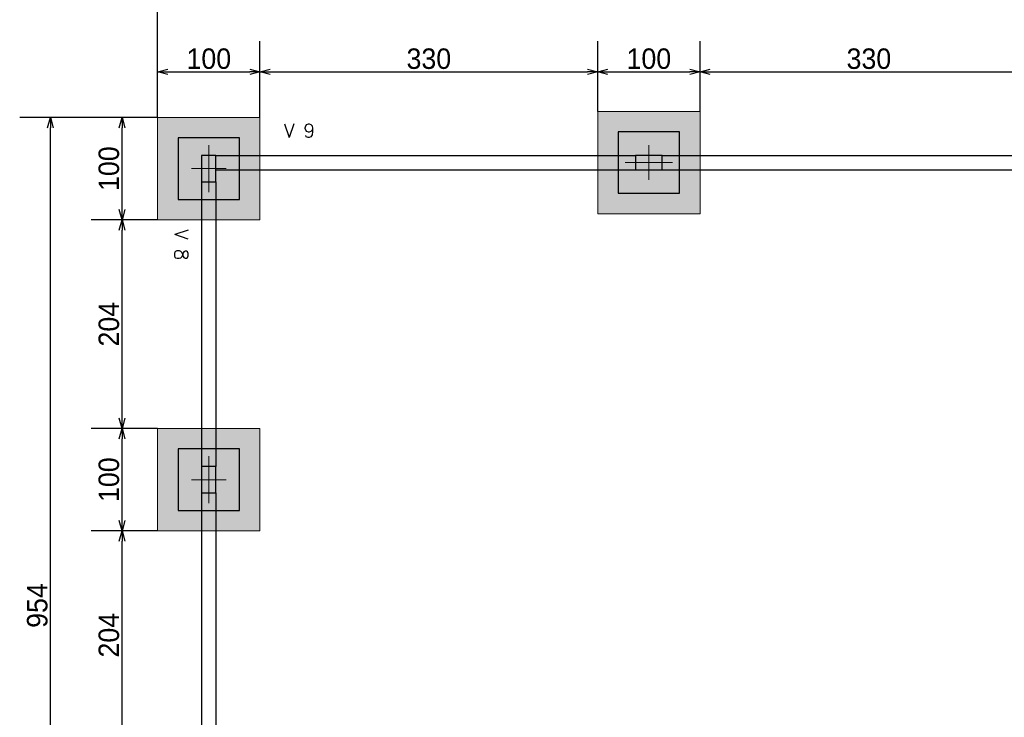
# Model space of a CAD drawing. Header units: millimetres. Extents: x -24 to 384, y -54 to 92.
# Tile 37 of 75: x 135.96 to 145.59, y 77.82 to 84.64. Entities that reach past the tile are written whole.
import ezdxf
from ezdxf.enums import TextEntityAlignment as Align

# ---------------------------------------------------------------- set-up
doc = ezdxf.new("R2010")
doc.units = ezdxf.units.MM
doc.layers.add('BL_CONTORNO', color=6, linetype='Continuous', lineweight=9)
doc.layers.add('PILAR_EIXOS', color=1, linetype='Continuous', lineweight=0)
doc.styles.add('CYPETXT', font='romans', dxfattribs={"height": 0.2})
doc.styles.add('GULIM', font='Gulim.ttf')
doc.dimstyles.new('GULIM-100', dxfattribs={"dimtxt": 0.2, "dimasz": 0.1, "dimexe": 0.3, "dimexo": 0, "dimgap": 0.025, "dimtad": 1, "dimdec": 1, "dimlfac": 100, "dimzin": 12, "dimdsep": 46, "dimtxsty": 'GULIM', "dimblk": 'OPEN30', "dimcen": 0, "dimclrd": 152, "dimclre": 152, "dimclrt": 152, "dimaunit": 1, "dimadec": 0, "dimazin": 0, "dimtfac": 1.875, "dimtdec": 1, "dimtmove": 2, "dimatfit": 3, "dimldrblk": 'OPEN30', "dimfxl": 0, "dimtolj": 1, "dimtzin": 12, "dimlwd": -1, "dimarcsym": 0})

# ---------------------------------------------------------------- blocks, each defined once
blk = doc.blocks.new('EIXOS_DO_PILAR')
at = {"layer": 'PILAR_EIXOS'}
for p, q in [((0, -0.5), (0, 0.5)), ((-0.5, 0), (0.5, 0))]:
    blk.add_line(p, q, dxfattribs=at)
blk = doc.blocks.new('_Open30')
at = {"color": 0, "linetype": 'ByBlock', "lineweight": -2}
for p, q in [((-1, 0.268), (0, 0)), ((0, 0), (-1, -0.268)), ((0, 0), (-1, 0))]:
    blk.add_line(p, q, dxfattribs=at)
blk = doc.blocks.new('*D204')
at = {"color": 152, "lineweight": -2, "transparency": 16777216}
for p, q in [((137.3122, 83.6816), (137.3122, 84.4277)), ((138.3122, 83.6816), (138.3122, 84.4277))]:
    blk.add_line(p, q, dxfattribs=at)
at = {"color": 152, "transparency": 16777216}
blk.add_line((137.4122, 84.1277), (138.2122, 84.1277), dxfattribs=at)
at = {"layer": 'Defpoints', "color": 0, "transparency": 16777216}
for p in [(138.3122, 84.1277), (137.3122, 83.6816), (138.3122, 83.6816)]:
    blk.add_point(p, dxfattribs=at)
at = {"color": 152, "transparency": 16777216, "xscale": 0.1, "yscale": 0.1, "zscale": 0.1, "rotation": 180}
blk.add_blockref('_Open30', (137.3122, 84.1277), dxfattribs=at)
at = {"color": 152, "transparency": 16777216, "xscale": 0.1, "yscale": 0.1, "zscale": 0.1}
blk.add_blockref('_Open30', (138.3122, 84.1277), dxfattribs=at)
at = {"color": 152, "transparency": 16777216, "insert": (137.8122, 84.2555), "char_height": 0.2, "attachment_point": 5, "style": 'GULIM'}
blk.add_mtext('\\A1;100', dxfattribs=at)
blk = doc.blocks.new('*D205')
at = {"color": 152, "lineweight": -2, "transparency": 16777216}
for p, q in [((138.3122, 83.6816), (138.3122, 84.4277)), ((141.6122, 83.7416), (141.6122, 84.4277))]:
    blk.add_line(p, q, dxfattribs=at)
at = {"color": 152, "transparency": 16777216}
blk.add_line((138.4122, 84.1277), (141.5122, 84.1277), dxfattribs=at)
at = {"layer": 'Defpoints', "color": 0, "transparency": 16777216}
for p in [(141.6122, 84.1277), (141.6122, 83.7416), (138.3122, 83.6816)]:
    blk.add_point(p, dxfattribs=at)
at = {"color": 152, "transparency": 16777216, "xscale": 0.1, "yscale": 0.1, "zscale": 0.1, "rotation": 180}
blk.add_blockref('_Open30', (138.3122, 84.1277), dxfattribs=at)
at = {"color": 152, "transparency": 16777216, "xscale": 0.1, "yscale": 0.1, "zscale": 0.1}
blk.add_blockref('_Open30', (141.6122, 84.1277), dxfattribs=at)
at = {"color": 152, "transparency": 16777216, "insert": (139.9622, 84.2553), "char_height": 0.2, "attachment_point": 5, "style": 'GULIM'}
blk.add_mtext('\\A1;330', dxfattribs=at)
blk = doc.blocks.new('*D206')
at = {"color": 152, "lineweight": -2, "transparency": 16777216}
for p, q in [((141.6122, 83.7416), (141.6122, 84.4277)), ((142.6122, 83.7416), (142.6122, 84.4277))]:
    blk.add_line(p, q, dxfattribs=at)
at = {"color": 152, "transparency": 16777216}
blk.add_line((141.7122, 84.1277), (142.5122, 84.1277), dxfattribs=at)
at = {"layer": 'Defpoints', "color": 0, "transparency": 16777216}
for p in [(142.6122, 84.1277), (141.6122, 83.7416), (142.6122, 83.7416)]:
    blk.add_point(p, dxfattribs=at)
at = {"color": 152, "transparency": 16777216, "xscale": 0.1, "yscale": 0.1, "zscale": 0.1, "rotation": 180}
blk.add_blockref('_Open30', (141.6122, 84.1277), dxfattribs=at)
at = {"color": 152, "transparency": 16777216, "xscale": 0.1, "yscale": 0.1, "zscale": 0.1}
blk.add_blockref('_Open30', (142.6122, 84.1277), dxfattribs=at)
at = {"color": 152, "transparency": 16777216, "insert": (142.1122, 84.2555), "char_height": 0.2, "attachment_point": 5, "style": 'GULIM'}
blk.add_mtext('\\A1;100', dxfattribs=at)
blk = doc.blocks.new('*D207')
at = {"color": 152, "lineweight": -2, "transparency": 16777216}
for p, q in [((142.6122, 83.7416), (142.6122, 84.4277)), ((145.9122, 83.6816), (145.9122, 84.4277))]:
    blk.add_line(p, q, dxfattribs=at)
at = {"color": 152, "transparency": 16777216}
blk.add_line((142.7122, 84.1277), (145.8122, 84.1277), dxfattribs=at)
at = {"layer": 'Defpoints', "color": 0, "transparency": 16777216}
for p in [(145.9122, 84.1277), (142.6122, 83.7416), (145.9122, 83.6816)]:
    blk.add_point(p, dxfattribs=at)
at = {"color": 152, "transparency": 16777216, "xscale": 0.1, "yscale": 0.1, "zscale": 0.1, "rotation": 180}
blk.add_blockref('_Open30', (142.6122, 84.1277), dxfattribs=at)
at = {"color": 152, "transparency": 16777216, "xscale": 0.1, "yscale": 0.1, "zscale": 0.1}
blk.add_blockref('_Open30', (145.9122, 84.1277), dxfattribs=at)
at = {"color": 152, "transparency": 16777216, "insert": (144.2622, 84.2553), "char_height": 0.2, "attachment_point": 5, "style": 'GULIM'}
blk.add_mtext('\\A1;330', dxfattribs=at)
blk = doc.blocks.new('*D221')
at = {"color": 152, "lineweight": -2, "transparency": 16777216}
for p, q in [((137.3122, 83.6816), (137.3122, 85.1277)), ((181.5122, 83.6816), (181.5122, 85.1277))]:
    blk.add_line(p, q, dxfattribs=at)
at = {"color": 152, "transparency": 16777216}
blk.add_line((137.4122, 84.8277), (181.4122, 84.8277), dxfattribs=at)
at = {"layer": 'Defpoints', "color": 0, "transparency": 16777216}
for p in [(181.5122, 84.8277), (137.3122, 83.6816), (181.5122, 83.6816)]:
    blk.add_point(p, dxfattribs=at)
at = {"color": 152, "transparency": 16777216, "xscale": 0.1, "yscale": 0.1, "zscale": 0.1, "rotation": 180}
blk.add_blockref('_Open30', (137.3122, 84.8277), dxfattribs=at)
at = {"color": 152, "transparency": 16777216, "xscale": 0.1, "yscale": 0.1, "zscale": 0.1}
blk.add_blockref('_Open30', (181.5122, 84.8277), dxfattribs=at)
at = {"color": 152, "transparency": 16777216, "insert": (159.4122, 84.9554), "char_height": 0.2, "attachment_point": 5, "style": 'GULIM'}
blk.add_mtext('\\A1;4420', dxfattribs=at)
blk = doc.blocks.new('*D247')
at = {"color": 152, "lineweight": -2, "transparency": 16777216}
for p, q in [((137.3122, 79.6416), (136.6642, 79.6416)), ((137.3122, 77.6016), (136.6642, 77.6016))]:
    blk.add_line(p, q, dxfattribs=at)
at = {"color": 152, "transparency": 16777216}
blk.add_line((136.9642, 77.7016), (136.9642, 79.5416), dxfattribs=at)
at = {"layer": 'Defpoints', "color": 0, "transparency": 16777216}
for p in [(136.9642, 79.6416), (137.3122, 79.6416), (137.3122, 77.6016)]:
    blk.add_point(p, dxfattribs=at)
at = {"color": 152, "transparency": 16777216, "xscale": 0.1, "yscale": 0.1, "zscale": 0.1}
for p, rotation in [((136.9642, 79.6416), 90), ((136.9642, 77.6016), 270)]:
    blk.add_blockref('_Open30', p, dxfattribs=dict(at, rotation=rotation))
at = {"color": 152, "transparency": 16777216, "insert": (136.8365, 78.6216), "char_height": 0.2, "attachment_point": 5, "rotation": 90, "style": 'GULIM'}
blk.add_mtext('\\A1;204', dxfattribs=at)
blk = doc.blocks.new('*D248')
at = {"color": 152, "lineweight": -2, "transparency": 16777216}
for p, q in [((137.3122, 80.6416), (136.6642, 80.6416)), ((137.3122, 79.6416), (136.6642, 79.6416))]:
    blk.add_line(p, q, dxfattribs=at)
at = {"color": 152, "transparency": 16777216}
blk.add_line((136.9642, 79.7416), (136.9642, 80.5416), dxfattribs=at)
at = {"layer": 'Defpoints', "color": 0, "transparency": 16777216}
for p in [(136.9642, 80.6416), (137.3122, 80.6416), (137.3122, 79.6416)]:
    blk.add_point(p, dxfattribs=at)
at = {"color": 152, "transparency": 16777216, "xscale": 0.1, "yscale": 0.1, "zscale": 0.1}
for p, rotation in [((136.9642, 80.6416), 90), ((136.9642, 79.6416), 270)]:
    blk.add_blockref('_Open30', p, dxfattribs=dict(at, rotation=rotation))
at = {"color": 152, "transparency": 16777216, "insert": (136.8364, 80.1416), "char_height": 0.2, "attachment_point": 5, "rotation": 90, "style": 'GULIM'}
blk.add_mtext('\\A1;100', dxfattribs=at)
blk = doc.blocks.new('*D249')
at = {"color": 152, "lineweight": -2, "transparency": 16777216}
for p, q in [((137.3122, 82.6816), (136.6642, 82.6816)), ((137.3122, 80.6416), (136.6642, 80.6416))]:
    blk.add_line(p, q, dxfattribs=at)
at = {"color": 152, "transparency": 16777216}
blk.add_line((136.9642, 80.7416), (136.9642, 82.5816), dxfattribs=at)
at = {"layer": 'Defpoints', "color": 0, "transparency": 16777216}
for p in [(136.9642, 82.6816), (137.3122, 82.6816), (137.3122, 80.6416)]:
    blk.add_point(p, dxfattribs=at)
at = {"color": 152, "transparency": 16777216, "xscale": 0.1, "yscale": 0.1, "zscale": 0.1}
for p, rotation in [((136.9642, 82.6816), 90), ((136.9642, 80.6416), 270)]:
    blk.add_blockref('_Open30', p, dxfattribs=dict(at, rotation=rotation))
at = {"color": 152, "transparency": 16777216, "insert": (136.8365, 81.6616), "char_height": 0.2, "attachment_point": 5, "rotation": 90, "style": 'GULIM'}
blk.add_mtext('\\A1;204', dxfattribs=at)
blk = doc.blocks.new('*D250')
at = {"color": 152, "lineweight": -2, "transparency": 16777216}
for p, q in [((137.3122, 83.6816), (136.6642, 83.6816)), ((137.3122, 82.6816), (136.6642, 82.6816))]:
    blk.add_line(p, q, dxfattribs=at)
at = {"color": 152, "transparency": 16777216}
blk.add_line((136.9642, 82.7816), (136.9642, 83.5816), dxfattribs=at)
at = {"layer": 'Defpoints', "color": 0, "transparency": 16777216}
for p in [(136.9642, 83.6816), (137.3122, 83.6816), (137.3122, 82.6816)]:
    blk.add_point(p, dxfattribs=at)
at = {"color": 152, "transparency": 16777216, "xscale": 0.1, "yscale": 0.1, "zscale": 0.1}
for p, rotation in [((136.9642, 83.6816), 90), ((136.9642, 82.6816), 270)]:
    blk.add_blockref('_Open30', p, dxfattribs=dict(at, rotation=rotation))
at = {"color": 152, "transparency": 16777216, "insert": (136.8364, 83.1816), "char_height": 0.2, "attachment_point": 5, "rotation": 90, "style": 'GULIM'}
blk.add_mtext('\\A1;100', dxfattribs=at)
blk = doc.blocks.new('*D251')
at = {"color": 152, "lineweight": -2, "transparency": 16777216}
for p, q in [((137.3122, 83.6816), (135.9642, 83.6816)), ((137.3722, 74.1416), (135.9642, 74.1416))]:
    blk.add_line(p, q, dxfattribs=at)
at = {"color": 152, "transparency": 16777216}
blk.add_line((136.2642, 74.2416), (136.2642, 83.5816), dxfattribs=at)
at = {"layer": 'Defpoints', "color": 0, "transparency": 16777216}
for p in [(136.2642, 83.6816), (137.3122, 83.6816), (137.3722, 74.1416)]:
    blk.add_point(p, dxfattribs=at)
at = {"color": 152, "transparency": 16777216, "xscale": 0.1, "yscale": 0.1, "zscale": 0.1}
for p, rotation in [((136.2642, 83.6816), 90), ((136.2642, 74.1416), 270)]:
    blk.add_blockref('_Open30', p, dxfattribs=dict(at, rotation=rotation))
at = {"color": 152, "transparency": 16777216, "insert": (136.1365, 78.9116), "char_height": 0.2, "attachment_point": 5, "rotation": 90, "style": 'GULIM'}
blk.add_mtext('\\A1;954', dxfattribs=at)

msp = doc.modelspace()

# ---------------------------------------------------------------- hatches: boundary and pattern name
h = msp.add_hatch(color=11)
h.dxf.hatch_style = 1
h.paths.add_polyline_path([(137.3122, 83.6816), (137.3122, 82.6816), (138.3122, 82.6816), (138.3122, 83.6816)])
h.paths.add_polyline_path([(137.5122, 83.4816), (137.5122, 82.8816), (138.1122, 82.8816), (138.1122, 83.4816)], flags=16)
h.paths.add_polyline_path([(141.6122, 83.7416), (141.6122, 82.7416), (142.6122, 82.7416), (142.6122, 83.7416)])
h.paths.add_polyline_path([(141.8122, 83.5416), (141.8122, 82.9416), (142.4122, 82.9416), (142.4122, 83.5416)], flags=16)
h.paths.add_polyline_path([(145.9122, 83.6816), (145.9122, 82.6816), (146.9122, 82.6816), (146.9122, 83.6816)])
h.paths.add_polyline_path([(146.1122, 83.4816), (146.1122, 82.8816), (146.7122, 82.8816), (146.7122, 83.4816)], flags=16)
h.paths.add_polyline_path([(150.2122, 83.7416), (150.2122, 82.7416), (151.2122, 82.7416), (151.2122, 83.7416)])
h.paths.add_polyline_path([(150.4122, 83.5416), (150.4122, 82.9416), (151.0122, 82.9416), (151.0122, 83.5416)], flags=16)
h.paths.add_polyline_path([(154.5122, 83.6816), (154.5122, 82.6816), (155.5122, 82.6816), (155.5122, 83.6816)])
h.paths.add_polyline_path([(154.7122, 83.4816), (154.7122, 82.8816), (155.3122, 82.8816), (155.3122, 83.4816)], flags=16)
h.paths.add_polyline_path([(158.8122, 83.7416), (158.8122, 82.7416), (159.8122, 82.7416), (159.8122, 83.7416)])
h.paths.add_polyline_path([(159.0122, 83.5416), (159.0122, 82.9416), (159.6122, 82.9416), (159.6122, 83.5416)], flags=16)
h.paths.add_polyline_path([(163.1122, 83.6816), (163.1122, 82.6816), (164.1122, 82.6816), (164.1122, 83.6816)])
h.paths.add_polyline_path([(163.3122, 83.4816), (163.3122, 82.8816), (163.9122, 82.8816), (163.9122, 83.4816)], flags=16)
h.paths.add_polyline_path([(167.4122, 83.7416), (167.4122, 82.7416), (168.4122, 82.7416), (168.4122, 83.7416)])
h.paths.add_polyline_path([(167.6122, 83.5416), (167.6122, 82.9416), (168.2122, 82.9416), (168.2122, 83.5416)], flags=16)
h.paths.add_polyline_path([(171.6872, 82.9316), (172.9372, 82.9316), (172.9372, 83.4316), (171.6872, 83.4316)], flags=16)
h.paths.add_polyline_path([(171.4872, 82.7316), (173.1372, 82.7316), (173.1372, 83.6316), (171.4872, 83.6316)])
h.paths.add_polyline_path([(176.2122, 83.7416), (176.2122, 82.7416), (177.2122, 82.7416), (177.2122, 83.7416)])
h.paths.add_polyline_path([(176.4122, 83.5416), (176.4122, 82.9416), (177.0122, 82.9416), (177.0122, 83.5416)], flags=16)
h.paths.add_polyline_path([(180.5122, 83.6816), (180.5122, 82.6816), (181.5122, 82.6816), (181.5122, 83.6816)])
h.paths.add_polyline_path([(180.7122, 83.4816), (180.7122, 82.8816), (181.3122, 82.8816), (181.3122, 83.4816)], flags=16)
h.paths.add_polyline_path([(180.5122, 80.6416), (180.5122, 79.6416), (181.5122, 79.6416), (181.5122, 80.6416)])
h.paths.add_polyline_path([(180.7122, 80.4416), (180.7122, 79.8416), (181.3122, 79.8416), (181.3122, 80.4416)], flags=16)
h.paths.add_polyline_path([(180.5122, 77.6016), (180.5122, 76.6016), (181.5122, 76.6016), (181.5122, 77.6016)])
h.paths.add_polyline_path([(180.7122, 77.4016), (180.7122, 76.8016), (181.3122, 76.8016), (181.3122, 77.4016)], flags=16)
h.paths.add_polyline_path([(177.4122, 77.5416), (177.4122, 76.5416), (178.4122, 76.5416), (178.4122, 77.5416)])
h.paths.add_polyline_path([(177.6122, 77.3416), (177.6122, 76.7416), (178.2122, 76.7416), (178.2122, 77.3416)], flags=16)
h.paths.add_polyline_path([(180.5122, 73.2416), (180.5122, 72.2416), (181.5122, 72.2416), (181.5122, 73.2416)])
h.paths.add_polyline_path([(180.7122, 73.0416), (180.7122, 72.4416), (181.3122, 72.4416), (181.3122, 73.0416)], flags=16)
h.paths.add_polyline_path([(180.5122, 68.9416), (180.5122, 67.9416), (181.5122, 67.9416), (181.5122, 68.9416)])
h.paths.add_polyline_path([(177.4122, 68.9416), (177.4122, 67.9416), (178.4122, 67.9416), (178.4122, 68.9416)])
h.paths.add_polyline_path([(180.7122, 68.7416), (180.7122, 68.1416), (181.3122, 68.1416), (181.3122, 68.7416)], flags=16)
h.paths.add_polyline_path([(177.6122, 68.7416), (177.6122, 68.1416), (178.2122, 68.1416), (178.2122, 68.7416)], flags=16)
h.paths.add_polyline_path([(180.5122, 64.7016), (180.5122, 63.7016), (181.5122, 63.7016), (181.5122, 64.7016)])
h.paths.add_polyline_path([(180.7122, 64.5016), (180.7122, 63.9016), (181.3122, 63.9016), (181.3122, 64.5016)], flags=16)
h.paths.add_polyline_path([(177.4122, 60.3416), (177.4122, 59.3416), (178.4122, 59.3416), (178.4122, 60.3416)])
h.paths.add_polyline_path([(180.5122, 60.4016), (180.5122, 59.4016), (181.5122, 59.4016), (181.5122, 60.4016)])
h.paths.add_polyline_path([(177.6122, 60.1416), (177.6122, 59.5416), (178.2122, 59.5416), (178.2122, 60.1416)], flags=16)
h.paths.add_polyline_path([(180.7122, 60.2016), (180.7122, 59.6016), (181.3122, 59.6016), (181.3122, 60.2016)], flags=16)
h.paths.add_polyline_path([(171.9122, 60.4016), (171.9122, 59.4016), (172.9122, 59.4016), (172.9122, 60.4016)])
h.paths.add_polyline_path([(174.3722, 60.3416), (174.3722, 59.3416), (175.3722, 59.3416), (175.3722, 60.3416)])
h.paths.add_polyline_path([(172.1122, 60.2016), (172.1122, 59.6016), (172.7122, 59.6016), (172.7122, 60.2016)], flags=16)
h.paths.add_polyline_path([(174.5722, 60.1416), (174.5722, 59.5416), (175.1722, 59.5416), (175.1722, 60.1416)], flags=16)
h.paths.add_polyline_path([(174.3122, 64.7016), (174.3122, 63.7016), (175.3122, 63.7016), (175.3122, 64.7016)])
h.paths.add_polyline_path([(171.9122, 64.7016), (171.9122, 63.7016), (172.9122, 63.7016), (172.9122, 64.7016)])
h.paths.add_polyline_path([(174.5122, 64.5016), (174.5122, 63.9016), (175.1122, 63.9016), (175.1122, 64.5016)], flags=16)
h.paths.add_polyline_path([(172.1122, 64.5016), (172.1122, 63.9016), (172.7122, 63.9016), (172.7122, 64.5016)], flags=16)
h.paths.add_polyline_path([(171.9122, 68.9416), (171.9122, 67.9416), (172.9122, 67.9416), (172.9122, 68.9416)])
h.paths.add_polyline_path([(174.3722, 68.9416), (174.3722, 67.9416), (175.3722, 67.9416), (175.3722, 68.9416)])
h.paths.add_polyline_path([(174.5722, 68.7416), (174.5722, 68.1416), (175.1722, 68.1416), (175.1722, 68.7416)], flags=16)
h.paths.add_polyline_path([(172.1122, 68.7416), (172.1122, 68.1416), (172.7122, 68.1416), (172.7122, 68.7416)], flags=16)
h.paths.add_polyline_path([(174.3122, 73.2416), (174.3122, 72.2416), (175.3122, 72.2416), (175.3122, 73.2416)])
h.paths.add_polyline_path([(171.9122, 73.2416), (171.9122, 72.2416), (172.9122, 72.2416), (172.9122, 73.2416)])
h.paths.add_polyline_path([(174.5122, 73.0416), (174.5122, 72.4416), (175.1122, 72.4416), (175.1122, 73.0416)], flags=16)
h.paths.add_polyline_path([(172.1122, 73.0416), (172.1122, 72.4416), (172.7122, 72.4416), (172.7122, 73.0416)], flags=16)
h.paths.add_polyline_path([(171.6522, 75.1416), (171.6522, 74.1416), (172.6522, 74.1416), (172.6522, 75.1416)])
h.paths.add_polyline_path([(171.8522, 74.9416), (171.8522, 74.3416), (172.4522, 74.3416), (172.4522, 74.9416)], flags=16)
h.paths.add_polyline_path([(171.6872, 76.8516), (172.9372, 76.8516), (172.9372, 77.3516), (171.6872, 77.3516)], flags=16)
h.paths.add_polyline_path([(171.4872, 76.6516), (173.1372, 76.6516), (173.1372, 77.5516), (171.4872, 77.5516)])
h.paths.add_polyline_path([(174.3722, 77.5416), (174.3722, 76.5416), (175.3722, 76.5416), (175.3722, 77.5416)])
h.paths.add_polyline_path([(174.5722, 77.3416), (174.5722, 76.7416), (175.1722, 76.7416), (175.1722, 77.3416)], flags=16)
h.paths.add_polyline_path([(171.4872, 79.6916), (173.1372, 79.6916), (173.1372, 80.5916), (171.4872, 80.5916)])
h.paths.add_polyline_path([(171.6872, 79.8916), (172.9372, 79.8916), (172.9372, 80.3916), (171.6872, 80.3916)], flags=16)
h.paths.add_polyline_path([(167.4122, 77.5416), (167.4122, 76.5416), (168.4122, 76.5416), (168.4122, 77.5416)])
h.paths.add_polyline_path([(167.6122, 77.3416), (167.6122, 76.7416), (168.2122, 76.7416), (168.2122, 77.3416)], flags=16)
h.paths.add_polyline_path([(163.1122, 77.6016), (163.1122, 76.6016), (164.1122, 76.6016), (164.1122, 77.6016)])
h.paths.add_polyline_path([(163.3122, 77.4016), (163.3122, 76.8016), (163.9122, 76.8016), (163.9122, 77.4016)], flags=16)
h.paths.add_polyline_path([(163.1122, 75.1416), (163.1122, 74.1416), (164.1122, 74.1416), (164.1122, 75.1416)])
h.paths.add_polyline_path([(163.3122, 74.9416), (163.3122, 74.3416), (163.9122, 74.3416), (163.9122, 74.9416)], flags=16)
h.paths.add_polyline_path([(167.4122, 75.1416), (167.4122, 74.1416), (168.4122, 74.1416), (168.4122, 75.1416)])
h.paths.add_polyline_path([(167.6122, 74.9416), (167.6122, 74.3416), (168.2122, 74.3416), (168.2122, 74.9416)], flags=16)
h.paths.add_polyline_path([(163.1122, 80.6416), (163.1122, 79.6416), (164.1122, 79.6416), (164.1122, 80.6416)])
h.paths.add_polyline_path([(163.3122, 80.4416), (163.3122, 79.8416), (163.9122, 79.8416), (163.9122, 80.4416)], flags=16)
h.paths.add_polyline_path([(160.5622, 80.4316), (160.5622, 79.4316), (161.5622, 79.4316), (161.5622, 80.4316)])
h.paths.add_polyline_path([(160.7622, 80.2316), (160.7622, 79.6316), (161.3622, 79.6316), (161.3622, 80.2316)], flags=16)
h.paths.add_polyline_path([(158.8122, 80.6416), (158.8122, 79.6416), (159.8122, 79.6416), (159.8122, 80.6416)])
h.paths.add_polyline_path([(159.0122, 80.4416), (159.0122, 79.8416), (159.6122, 79.8416), (159.6122, 80.4416)], flags=16)
h.paths.add_polyline_path([(157.0622, 80.4316), (157.0622, 79.4316), (158.0622, 79.4316), (158.0622, 80.4316)])
h.paths.add_polyline_path([(157.2622, 80.2316), (157.2622, 79.6316), (157.8622, 79.6316), (157.8622, 80.2316)], flags=16)
h.paths.add_polyline_path([(158.8122, 77.5416), (158.8122, 76.5416), (159.8122, 76.5416), (159.8122, 77.5416)])
h.paths.add_polyline_path([(159.0122, 77.3416), (159.0122, 76.7416), (159.6122, 76.7416), (159.6122, 77.3416)], flags=16)
h.paths.add_polyline_path([(158.8122, 75.1416), (158.8122, 74.1416), (159.8122, 74.1416), (159.8122, 75.1416)])
h.paths.add_polyline_path([(159.0122, 74.9416), (159.0122, 74.3416), (159.6122, 74.3416), (159.6122, 74.9416)], flags=16)
h.paths.add_polyline_path([(154.5122, 75.1416), (154.5122, 74.1416), (155.5122, 74.1416), (155.5122, 75.1416)])
h.paths.add_polyline_path([(154.7122, 74.9416), (154.7122, 74.3416), (155.3122, 74.3416), (155.3122, 74.9416)], flags=16)
h.paths.add_polyline_path([(154.5122, 77.6016), (154.5122, 76.6016), (155.5122, 76.6016), (155.5122, 77.6016)])
h.paths.add_polyline_path([(154.7122, 77.4016), (154.7122, 76.8016), (155.3122, 76.8016), (155.3122, 77.4016)], flags=16)
h.paths.add_polyline_path([(154.5122, 80.6416), (154.5122, 79.6416), (155.5122, 79.6416), (155.5122, 80.6416)])
h.paths.add_polyline_path([(154.7122, 80.4416), (154.7122, 79.8416), (155.3122, 79.8416), (155.3122, 80.4416)], flags=16)
h.paths.add_polyline_path([(150.2122, 77.5416), (150.2122, 76.5416), (151.2122, 76.5416), (151.2122, 77.5416)])
h.paths.add_polyline_path([(150.4122, 77.3416), (150.4122, 76.7416), (151.0122, 76.7416), (151.0122, 77.3416)], flags=16)
h.paths.add_polyline_path([(150.2122, 75.1416), (150.2122, 74.1416), (151.2122, 74.1416), (151.2122, 75.1416)])
h.paths.add_polyline_path([(150.4122, 74.9416), (150.4122, 74.3416), (151.0122, 74.3416), (151.0122, 74.9416)], flags=16)
h.paths.add_polyline_path([(145.9122, 75.1416), (145.9122, 74.1416), (146.9122, 74.1416), (146.9122, 75.1416)])
h.paths.add_polyline_path([(146.1122, 74.9416), (146.1122, 74.3416), (146.7122, 74.3416), (146.7122, 74.9416)], flags=16)
h.paths.add_polyline_path([(145.9122, 77.6016), (145.9122, 76.6016), (146.9122, 76.6016), (146.9122, 77.6016)])
h.paths.add_polyline_path([(146.1122, 77.4016), (146.1122, 76.8016), (146.7122, 76.8016), (146.7122, 77.4016)], flags=16)
h.paths.add_polyline_path([(145.9122, 80.6416), (145.9122, 79.6416), (146.9122, 79.6416), (146.9122, 80.6416)])
h.paths.add_polyline_path([(146.1122, 80.4416), (146.1122, 79.8416), (146.7122, 79.8416), (146.7122, 80.4416)], flags=16)
h.paths.add_polyline_path([(141.6122, 77.5416), (141.6122, 76.5416), (142.6122, 76.5416), (142.6122, 77.5416)])
h.paths.add_polyline_path([(141.8122, 77.3416), (141.8122, 76.7416), (142.4122, 76.7416), (142.4122, 77.3416)], flags=16)
h.paths.add_polyline_path([(141.6122, 75.1416), (141.6122, 74.1416), (142.6122, 74.1416), (142.6122, 75.1416)])
h.paths.add_polyline_path([(141.8122, 74.9416), (141.8122, 74.3416), (142.4122, 74.3416), (142.4122, 74.9416)], flags=16)
h.paths.add_polyline_path([(137.3722, 75.1416), (137.3722, 74.1416), (138.3722, 74.1416), (138.3722, 75.1416)])
h.paths.add_polyline_path([(137.5722, 74.9416), (137.5722, 74.3416), (138.1722, 74.3416), (138.1722, 74.9416)], flags=16)
h.paths.add_polyline_path([(137.3122, 77.6016), (137.3122, 76.6016), (138.3122, 76.6016), (138.3122, 77.6016)])
h.paths.add_polyline_path([(137.5122, 77.4016), (137.5122, 76.8016), (138.1122, 76.8016), (138.1122, 77.4016)], flags=16)
h.paths.add_polyline_path([(137.3122, 80.6416), (137.3122, 79.6416), (138.3122, 79.6416), (138.3122, 80.6416)])
h.paths.add_polyline_path([(137.5122, 80.4416), (137.5122, 79.8416), (138.1122, 79.8416), (138.1122, 80.4416)], flags=16)
h = msp.add_hatch(color=254)
h.dxf.hatch_style = 1
h.paths.add_polyline_path([(180.7122, 60.2016), (180.7122, 59.6016), (181.3122, 59.6016), (181.3122, 60.2016)])
h.paths.add_polyline_path([(177.6122, 60.1416), (177.6122, 59.5416), (178.2122, 59.5416), (178.2122, 60.1416)])
h.paths.add_polyline_path([(174.5722, 60.1416), (174.5722, 59.5416), (175.1722, 59.5416), (175.1722, 60.1416)])
h.paths.add_polyline_path([(172.1122, 60.2016), (172.1122, 59.6016), (172.7122, 59.6016), (172.7122, 60.2016)])
h.paths.add_polyline_path([(172.1122, 64.5016), (172.1122, 63.9016), (172.7122, 63.9016), (172.7122, 64.5016)])
h.paths.add_polyline_path([(174.5122, 64.5016), (174.5122, 63.9016), (175.1122, 63.9016), (175.1122, 64.5016)])
h.paths.add_polyline_path([(180.7122, 64.5016), (180.7122, 63.9016), (181.3122, 63.9016), (181.3122, 64.5016)])
h.paths.add_polyline_path([(180.7122, 68.7416), (180.7122, 68.1416), (181.3122, 68.1416), (181.3122, 68.7416)])
h.paths.add_polyline_path([(177.6122, 68.7416), (177.6122, 68.1416), (178.2122, 68.1416), (178.2122, 68.7416)])
h.paths.add_polyline_path([(174.5722, 68.7416), (174.5722, 68.1416), (175.1722, 68.1416), (175.1722, 68.7416)])
h.paths.add_polyline_path([(172.1122, 68.7416), (172.1122, 68.1416), (172.7122, 68.1416), (172.7122, 68.7416)])
h.paths.add_polyline_path([(172.1122, 73.0416), (172.1122, 72.4416), (172.7122, 72.4416), (172.7122, 73.0416)])
h.paths.add_polyline_path([(174.5122, 73.0416), (174.5122, 72.4416), (175.1122, 72.4416), (175.1122, 73.0416)])
h.paths.add_polyline_path([(180.7122, 73.0416), (180.7122, 72.4416), (181.3122, 72.4416), (181.3122, 73.0416)])
h.paths.add_polyline_path([(180.7122, 77.4016), (180.7122, 76.8016), (181.3122, 76.8016), (181.3122, 77.4016)])
h.paths.add_polyline_path([(177.6122, 77.3416), (177.6122, 76.7416), (178.2122, 76.7416), (178.2122, 77.3416)])
h.paths.add_polyline_path([(171.6872, 76.8516), (172.9372, 76.8516), (172.9372, 77.3516), (171.6872, 77.3516)])
h.paths.add_polyline_path([(174.5722, 77.3416), (174.5722, 76.7416), (175.1722, 76.7416), (175.1722, 77.3416)])
h.paths.add_polyline_path([(171.6872, 79.8916), (172.9372, 79.8916), (172.9372, 80.3916), (171.6872, 80.3916)])
h.paths.add_polyline_path([(171.6872, 82.9316), (172.9372, 82.9316), (172.9372, 83.4316), (171.6872, 83.4316)])
h.paths.add_polyline_path([(176.4122, 83.5416), (176.4122, 82.9416), (177.0122, 82.9416), (177.0122, 83.5416)])
h.paths.add_polyline_path([(180.7122, 83.4816), (180.7122, 82.8816), (181.3122, 82.8816), (181.3122, 83.4816)])
h.paths.add_polyline_path([(180.7122, 80.4416), (180.7122, 79.8416), (181.3122, 79.8416), (181.3122, 80.4416)])
h.paths.add_polyline_path([(171.8522, 74.9416), (171.8522, 74.3416), (172.4522, 74.3416), (172.4522, 74.9416)])
h.paths.add_polyline_path([(167.6122, 74.9416), (167.6122, 74.3416), (168.2122, 74.3416), (168.2122, 74.9416)])
h.paths.add_polyline_path([(163.3122, 74.9416), (163.3122, 74.3416), (163.9122, 74.3416), (163.9122, 74.9416)])
h.paths.add_polyline_path([(159.0122, 74.9416), (159.0122, 74.3416), (159.6122, 74.3416), (159.6122, 74.9416)])
h.paths.add_polyline_path([(157.2622, 80.2316), (157.2622, 79.6316), (157.8622, 79.6316), (157.8622, 80.2316)])
h.paths.add_polyline_path([(159.0122, 80.4416), (159.0122, 79.8416), (159.6122, 79.8416), (159.6122, 80.4416)])
h.paths.add_polyline_path([(160.7622, 80.2316), (160.7622, 79.6316), (161.3622, 79.6316), (161.3622, 80.2316)])
h.paths.add_polyline_path([(159.0122, 77.3416), (159.0122, 76.7416), (159.6122, 76.7416), (159.6122, 77.3416)])
h.paths.add_polyline_path([(159.0122, 83.5416), (159.0122, 82.9416), (159.6122, 82.9416), (159.6122, 83.5416)])
h.paths.add_polyline_path([(167.6122, 77.3416), (167.6122, 76.7416), (168.2122, 76.7416), (168.2122, 77.3416)])
h.paths.add_polyline_path([(167.6122, 83.5416), (167.6122, 82.9416), (168.2122, 82.9416), (168.2122, 83.5416)])
h.paths.add_polyline_path([(163.3122, 83.4816), (163.3122, 82.8816), (163.9122, 82.8816), (163.9122, 83.4816)])
h.paths.add_polyline_path([(163.3122, 80.4416), (163.3122, 79.8416), (163.9122, 79.8416), (163.9122, 80.4416)])
h.paths.add_polyline_path([(163.3122, 77.4016), (163.3122, 76.8016), (163.9122, 76.8016), (163.9122, 77.4016)])
h.paths.add_polyline_path([(154.7122, 74.9416), (154.7122, 74.3416), (155.3122, 74.3416), (155.3122, 74.9416)])
h.paths.add_polyline_path([(154.7122, 77.4016), (154.7122, 76.8016), (155.3122, 76.8016), (155.3122, 77.4016)])
h.paths.add_polyline_path([(154.7122, 80.4416), (154.7122, 79.8416), (155.3122, 79.8416), (155.3122, 80.4416)])
h.paths.add_polyline_path([(154.7122, 83.4816), (154.7122, 82.8816), (155.3122, 82.8816), (155.3122, 83.4816)])
h.paths.add_polyline_path([(150.4122, 83.5416), (150.4122, 82.9416), (151.0122, 82.9416), (151.0122, 83.5416)])
h.paths.add_polyline_path([(150.4122, 77.3416), (150.4122, 76.7416), (151.0122, 76.7416), (151.0122, 77.3416)])
h.paths.add_polyline_path([(150.4122, 74.9416), (150.4122, 74.3416), (151.0122, 74.3416), (151.0122, 74.9416)])
h.paths.add_polyline_path([(146.1122, 74.9416), (146.1122, 74.3416), (146.7122, 74.3416), (146.7122, 74.9416)])
h.paths.add_polyline_path([(141.8122, 74.9416), (141.8122, 74.3416), (142.4122, 74.3416), (142.4122, 74.9416)])
h.paths.add_polyline_path([(141.8122, 77.3416), (141.8122, 76.7416), (142.4122, 76.7416), (142.4122, 77.3416)])
h.paths.add_polyline_path([(146.1122, 77.4016), (146.1122, 76.8016), (146.7122, 76.8016), (146.7122, 77.4016)])
h.paths.add_polyline_path([(146.1122, 80.4416), (146.1122, 79.8416), (146.7122, 79.8416), (146.7122, 80.4416)])
h.paths.add_polyline_path([(146.1122, 83.4816), (146.1122, 82.8816), (146.7122, 82.8816), (146.7122, 83.4816)])
h.paths.add_polyline_path([(141.8122, 83.5416), (141.8122, 82.9416), (142.4122, 82.9416), (142.4122, 83.5416)])
h.paths.add_polyline_path([(137.5122, 83.4816), (137.5122, 82.8816), (138.1122, 82.8816), (138.1122, 83.4816)])
h.paths.add_polyline_path([(137.5122, 80.4416), (137.5122, 79.8416), (138.1122, 79.8416), (138.1122, 80.4416)])
h.paths.add_polyline_path([(137.5122, 77.4016), (137.5122, 76.8016), (138.1122, 76.8016), (138.1122, 77.4016)])
h.paths.add_polyline_path([(137.5722, 74.9416), (137.5722, 74.3416), (138.1722, 74.3416), (138.1722, 74.9416)])

# ---------------------------------------------------------------- linework, layer by layer
at = {"color": 1}
for p, q in [((137.8822, 83.3116), (141.9822, 83.3116)), ((142.2422, 83.3116), (146.3422, 83.3116)), ((137.8822, 83.1716), (141.9822, 83.1716)), ((142.2422, 83.1716), (146.3422, 83.1716)), ((137.7422, 83.0516), (137.7422, 80.2716)), ((137.8822, 83.0516), (137.8822, 80.2716)), ((137.7422, 80.0116), (137.7422, 77.2316)), ((137.8822, 80.0116), (137.8822, 77.2316))]:
    msp.add_line(p, q, dxfattribs=at)
at = {"color": 3}
for points in [[(141.8122, 83.5416), (141.8122, 82.9416), (142.4122, 82.9416), (142.4122, 83.5416), (141.8122, 83.5416)], [(137.5122, 83.4816), (137.5122, 82.8816), (138.1122, 82.8816), (138.1122, 83.4816), (137.5122, 83.4816)], [(137.5122, 80.4416), (137.5122, 79.8416), (138.1122, 79.8416), (138.1122, 80.4416), (137.5122, 80.4416)]]:
    msp.add_lwpolyline(points, close=True, dxfattribs=at)
at = {"color": 1}
for points in [[(137.7422, 83.3116), (137.7422, 83.0516), (137.8822, 83.0516), (137.8822, 83.3116), (137.7422, 83.3116)], [(137.7422, 83.3116), (137.7422, 83.0516), (137.8822, 83.0516), (137.8822, 83.3116), (137.7422, 83.3116)], [(141.9822, 83.3116), (141.9822, 83.1716), (142.2422, 83.1716), (142.2422, 83.3116), (141.9822, 83.3116)], [(141.9822, 83.3116), (141.9822, 83.1716), (142.2422, 83.1716), (142.2422, 83.3116), (141.9822, 83.3116)], [(137.7422, 80.2716), (137.7422, 80.0116), (137.8822, 80.0116), (137.8822, 80.2716), (137.7422, 80.2716)], [(137.7422, 80.2716), (137.7422, 80.0116), (137.8822, 80.0116), (137.8822, 80.2716), (137.7422, 80.2716)]]:
    msp.add_lwpolyline(points, close=True, dxfattribs=at)
at = {"layer": 'BL_CONTORNO', "color": 2}
for points in [[(141.6122, 83.7416), (141.6122, 82.7416), (142.6122, 82.7416), (142.6122, 83.7416)], [(137.3122, 83.6816), (137.3122, 82.6816), (138.3122, 82.6816), (138.3122, 83.6816)], [(137.3122, 80.6416), (137.3122, 79.6416), (138.3122, 79.6416), (138.3122, 80.6416)]]:
    msp.add_lwpolyline(points, close=True, dxfattribs=at)

# ---------------------------------------------------------------- block references
at = {"color": 1, "rotation": 270}
for p, xscale, yscale in [((137.8122, 83.1816), 0.46, 0.34), ((142.1122, 83.2416), 0.34, 0.46), ((137.8122, 80.1416), 0.46, 0.34)]:
    msp.add_blockref('EIXOS_DO_PILAR', p, dxfattribs=dict(at, xscale=xscale, yscale=yscale))

# ---------------------------------------------------------------- texts
at = {"color": 1, "style": 'CYPETXT', "width": 0.864818}
msp.add_text('V 9', height=0.13333, dxfattribs=at).set_placement((138.547, 83.4867), (138.849, 83.4867), align=Align.FIT)
at = {"color": 1, "style": 'CYPETXT', "width": 0.849375}
msp.add_text('V 8', height=0.13333, rotation=270, dxfattribs=at).set_placement((137.4786, 82.5872), (137.4786, 82.2852), align=Align.FIT)

# ---------------------------------------------------------------- dimensions: what is measured, and where the dimension line sits
for base, p1, p2, picture, middle in [((181.5122, 84.8277), (137.3122, 83.6816), (181.5122, 83.6816), '*D221', (159.4122, 84.9554)), ((138.3122, 84.1277), (137.3122, 83.6816), (138.3122, 83.6816), '*D204', (137.8122, 84.2555)), ((141.6122, 84.1277), (138.3122, 83.6816), (141.6122, 83.7416), '*D205', (139.9622, 84.2553)), ((142.6122, 84.1277), (141.6122, 83.7416), (142.6122, 83.7416), '*D206', (142.1122, 84.2555)), ((145.9122, 84.1277), (142.6122, 83.7416), (145.9122, 83.6816), '*D207', (144.2622, 84.2553))]:
    dim = msp.add_linear_dim(base=base, p1=p1, p2=p2, dimstyle='GULIM-100')
    dim.commit()
    dim.dimension.update_dxf_attribs({"geometry": picture, "text_midpoint": middle})
for base, p1, p2, picture, middle in [((136.2642, 83.6816), (137.3722, 74.1416), (137.3122, 83.6816), '*D251', (136.1365, 78.9116)), ((136.9642, 83.6816), (137.3122, 82.6816), (137.3122, 83.6816), '*D250', (136.8364, 83.1816)), ((136.9642, 82.6816), (137.3122, 80.6416), (137.3122, 82.6816), '*D249', (136.8365, 81.6616)), ((136.9642, 80.6416), (137.3122, 79.6416), (137.3122, 80.6416), '*D248', (136.8364, 80.1416)), ((136.9642, 79.6416), (137.3122, 77.6016), (137.3122, 79.6416), '*D247', (136.8365, 78.6216))]:
    dim = msp.add_linear_dim(base=base, p1=p1, p2=p2, angle=270, dimstyle='GULIM-100')
    dim.commit()
    dim.dimension.update_dxf_attribs({"geometry": picture, "text_midpoint": middle})

doc.saveas('drawing.dxf')
